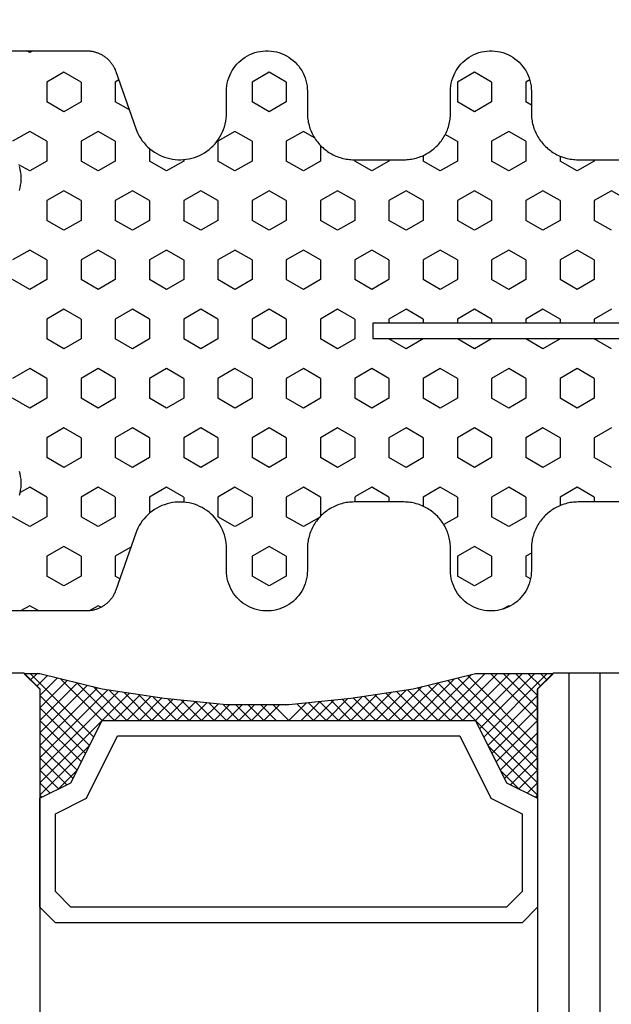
# Model space of a CAD drawing. Extents: x 4615668 to 9294084, y 5325188 to 10688993.
# Tile 249 of 256: x 4639513.9 to 4639515.8, y 5327418.29 to 5327421.46. Entities that reach past the tile are written whole.
import ezdxf

# ---------------------------------------------------------------- set-up
doc = ezdxf.new("R2010")
doc.units = 0
doc.header["$MEASUREMENT"] = 0
doc.layers.add('A_wymiary', color=152, linetype='Continuous', lineweight=5)
doc.layers.add('K-OPISY', color=252, linetype='Continuous', lineweight=15)
for name, color, linetype in [('CrossSectionsGlass', 7, 'Continuous'), ('CrossSectionsProfils', 7, 'Continuous'), ('DIM', 7, 'Continuous')]:
    doc.layers.add(name, color=color, linetype=linetype)
doc.styles.add('Arial Narrow 20', font='arial.ttf', dxfattribs={"height": 20})
doc.styles.add('Simplex', font='simplex.shx')
doc.dimstyles.new('1do100 ok', dxfattribs={"dimscale": 0.5, "dimtxt": 12, "dimasz": 25, "dimexe": 20, "dimexo": 0, "dimgap": 5, "dimtad": 1, "dimdec": 0, "dimzin": 9, "dimtxsty": 'Arial Narrow 20', "dimblk": 'ARCHTICK', "dimcen": 3, "dimdle": 20, "dimclrd": 256, "dimclre": 256, "dimclrt": 256, "dimadec": 0, "dimazin": 2, "dimtfac": 1, "dimtdec": 0, "dimtix": 1, "dimtmove": 2, "dimatfit": 3, "dimldrblk": 'NONE', "dimfxl": 0, "dimtvp": 1, "dimtolj": 1, "dimtzin": 0, "dimlwd": 5, "dimlwe": 5, "dimarcsym": 0})
doc.dimstyles.new('1do50', dxfattribs={"dimscale": 5, "dimtxt": 2.5, "dimasz": 2.5, "dimexe": 2.5, "dimexo": 0.5, "dimgap": 1, "dimtad": 1, "dimdec": 1, "dimrnd": 0.5, "dimzin": 12, "dimdsep": 46, "dimtxsty": 'Simplex', "dimblk": 'OBLIQUE', "dimcen": 0.5, "dimdle": 2.5, "dimclrd": 256, "dimclre": 256, "dimclrt": 256, "dimadec": 1, "dimazin": 3, "dimtfac": 1, "dimtdec": 1, "dimtix": 1, "dimtmove": 0, "dimatfit": 3, "dimfxl": 0, "dimtolj": 1, "dimtzin": 0, "dimarcsym": 0})

# ---------------------------------------------------------------- blocks, each defined once
blk = doc.blocks.new('Hatch84418', base_point=(6053.053, 1361.842))
at = {"layer": 'CrossSectionsProfils'}
for p, q in [((6441.645, 1341.369), (6441.962, 1341.919)), ((6442.915, 1341.369), (6442.713, 1341.719)), ((6445.455, 1341.369), (6445.772, 1341.918)), ((6446.725, 1341.369), (6446.408, 1341.919)), ((6449.265, 1341.369), (6449.583, 1341.918)), ((6450.535, 1341.369), (6450.217, 1341.919)), ((6453.075, 1341.369), (6453.253, 1341.677)), ((6454.345, 1341.369), (6454.028, 1341.919)), ((6456.885, 1341.369), (6457.053, 1341.66)), ((6439.105, 1341.369), (6439.053, 1341.459)), ((6439.053, 1341.279), (6439.105, 1341.369)), ((6441.962, 1340.819), (6441.645, 1341.369)), ((6442.597, 1340.819), (6442.915, 1341.369)), ((6445.773, 1340.819), (6445.455, 1341.369)), ((6446.407, 1340.819), (6446.725, 1341.369)), ((6449.583, 1340.819), (6449.265, 1341.369)), ((6450.217, 1340.819), (6450.535, 1341.369)), ((6453.393, 1340.819), (6453.075, 1341.369)), ((6454.027, 1340.819), (6454.345, 1341.369)), ((6457.053, 1341.077), (6456.885, 1341.369)), ((6439.74, 1340.269), (6440.057, 1340.819)), ((6440.057, 1340.819), (6440.692, 1340.819)), ((6441.01, 1340.269), (6440.693, 1340.819)), ((6441.962, 1340.819), (6442.597, 1340.819)), ((6443.55, 1340.269), (6443.867, 1340.819)), ((6443.867, 1340.819), (6444.502, 1340.819)), ((6444.82, 1340.269), (6444.502, 1340.819)), ((6445.772, 1340.819), (6446.407, 1340.819)), ((6447.36, 1340.269), (6447.677, 1340.819)), ((6447.677, 1340.819), (6448.312, 1340.819)), ((6448.63, 1340.269), (6448.312, 1340.819)), ((6449.583, 1340.819), (6450.217, 1340.819)), ((6451.17, 1340.269), (6451.487, 1340.819)), ((6451.487, 1340.819), (6452.123, 1340.819)), ((6452.44, 1340.269), (6452.123, 1340.819)), ((6453.393, 1340.819), (6454.027, 1340.819)), ((6454.98, 1340.269), (6455.297, 1340.819)), ((6455.297, 1340.819), (6455.932, 1340.819)), ((6456.25, 1340.269), (6455.933, 1340.819)), ((6440.058, 1339.719), (6439.74, 1340.269)), ((6440.692, 1339.719), (6441.01, 1340.269)), ((6443.868, 1339.719), (6443.55, 1340.269)), ((6444.502, 1339.719), (6444.82, 1340.269)), ((6447.678, 1339.719), (6447.36, 1340.269)), ((6448.312, 1339.719), (6448.63, 1340.269)), ((6451.487, 1339.719), (6451.17, 1340.269)), ((6452.123, 1339.719), (6452.44, 1340.269)), ((6455.297, 1339.719), (6454.98, 1340.269)), ((6455.933, 1339.719), (6456.25, 1340.269)), ((6440.057, 1339.719), (6440.692, 1339.719)), ((6441.645, 1339.169), (6441.962, 1339.719)), ((6441.962, 1339.719), (6442.597, 1339.719)), ((6442.915, 1339.169), (6442.598, 1339.719)), ((6443.867, 1339.719), (6444.502, 1339.719)), ((6445.455, 1339.169), (6445.772, 1339.719)), ((6445.772, 1339.719), (6446.407, 1339.719)), ((6446.725, 1339.169), (6446.408, 1339.719)), ((6447.677, 1339.719), (6448.312, 1339.719)), ((6449.265, 1339.169), (6449.583, 1339.719)), ((6449.583, 1339.719), (6450.217, 1339.719)), ((6450.535, 1339.169), (6450.218, 1339.719)), ((6451.487, 1339.719), (6452.123, 1339.719)), ((6453.075, 1339.169), (6453.393, 1339.719)), ((6453.393, 1339.719), (6454.027, 1339.719)), ((6454.345, 1339.169), (6454.027, 1339.719)), ((6455.297, 1339.719), (6455.932, 1339.719)), ((6456.885, 1339.169), (6457.049, 1339.453)), ((6441.962, 1338.619), (6441.645, 1339.169)), ((6442.597, 1338.619), (6442.915, 1339.169)), ((6445.772, 1338.619), (6445.455, 1339.169)), ((6446.407, 1338.619), (6446.725, 1339.169)), ((6449.583, 1338.619), (6449.265, 1339.169)), ((6450.217, 1338.619), (6450.535, 1339.169)), ((6453.392, 1338.619), (6453.075, 1339.169)), ((6454.027, 1338.619), (6454.345, 1339.169)), ((6456.938, 1339.077), (6456.885, 1339.169)), ((6439.991, 1338.504), (6440.057, 1338.619)), ((6440.057, 1338.619), (6440.692, 1338.619)), ((6440.954, 1338.166), (6440.692, 1338.619)), ((6441.962, 1338.619), (6442.597, 1338.619)), ((6443.55, 1338.069), (6443.867, 1338.619)), ((6443.867, 1338.619), (6444.502, 1338.619)), ((6444.82, 1338.069), (6444.503, 1338.619)), ((6445.772, 1338.619), (6446.407, 1338.619)), ((6447.36, 1338.069), (6447.677, 1338.619)), ((6447.677, 1338.619), (6448.312, 1338.619)), ((6448.63, 1338.069), (6448.312, 1338.619)), ((6449.583, 1338.619), (6450.217, 1338.619)), ((6451.17, 1338.069), (6451.488, 1338.619)), ((6451.487, 1338.619), (6452.123, 1338.619)), ((6452.44, 1338.069), (6452.123, 1338.619)), ((6453.393, 1338.619), (6454.027, 1338.619)), ((6455.006, 1338.115), (6455.297, 1338.619)), ((6455.297, 1338.619), (6455.932, 1338.619)), ((6456.019, 1338.47), (6455.933, 1338.619)), ((6443.868, 1337.519), (6443.55, 1338.069)), ((6444.502, 1337.519), (6444.82, 1338.069)), ((6447.678, 1337.519), (6447.36, 1338.069)), ((6448.312, 1337.519), (6448.63, 1338.069)), ((6451.488, 1337.519), (6451.17, 1338.069)), ((6452.123, 1337.519), (6452.44, 1338.069)), ((6442.19, 1337.519), (6442.597, 1337.519)), ((6442.915, 1336.969), (6442.598, 1337.519)), ((6443.867, 1337.519), (6444.502, 1337.519)), ((6445.455, 1336.969), (6445.772, 1337.519)), ((6445.772, 1337.519), (6446.407, 1337.519)), ((6446.725, 1336.969), (6446.408, 1337.519)), ((6447.677, 1337.519), (6448.312, 1337.519)), ((6449.265, 1336.969), (6449.583, 1337.519)), ((6449.583, 1337.519), (6450.217, 1337.519)), ((6450.535, 1336.969), (6450.217, 1337.519)), ((6451.487, 1337.519), (6452.123, 1337.519)), ((6453.075, 1336.969), (6453.393, 1337.519)), ((6453.393, 1337.519), (6453.917, 1337.519)), ((6442.598, 1336.419), (6442.915, 1336.969)), ((6445.773, 1336.42), (6445.455, 1336.969)), ((6446.407, 1336.419), (6446.725, 1336.969)), ((6449.583, 1336.42), (6449.265, 1336.969)), ((6450.218, 1336.419), (6450.535, 1336.969)), ((6453.393, 1336.419), (6453.075, 1336.969)), ((6442.547, 1336.419), (6442.597, 1336.419)), ((6443.55, 1335.87), (6443.867, 1336.419)), ((6443.867, 1336.419), (6444.502, 1336.419)), ((6444.82, 1335.87), (6444.502, 1336.42)), ((6445.772, 1336.419), (6446.407, 1336.419)), ((6447.36, 1335.869), (6447.677, 1336.419)), ((6447.677, 1336.419), (6448.312, 1336.419)), ((6448.63, 1335.87), (6448.312, 1336.419)), ((6449.583, 1336.419), (6450.217, 1336.419)), ((6451.17, 1335.869), (6451.487, 1336.419)), ((6451.487, 1336.419), (6452.123, 1336.419)), ((6452.44, 1335.87), (6452.123, 1336.419)), ((6453.393, 1336.419), (6453.559, 1336.419)), ((6443.868, 1335.32), (6443.55, 1335.87)), ((6444.502, 1335.32), (6444.82, 1335.87)), ((6447.678, 1335.32), (6447.36, 1335.87)), ((6448.312, 1335.319), (6448.63, 1335.869)), ((6451.487, 1335.32), (6451.17, 1335.87)), ((6452.123, 1335.319), (6452.44, 1335.869)), ((6441.645, 1334.77), (6441.962, 1335.319)), ((6441.962, 1335.319), (6442.597, 1335.319)), ((6442.915, 1334.77), (6442.598, 1335.32)), ((6443.867, 1335.319), (6444.502, 1335.319)), ((6445.455, 1334.769), (6445.772, 1335.319)), ((6445.772, 1335.319), (6446.407, 1335.319)), ((6446.725, 1334.77), (6446.408, 1335.32)), ((6447.677, 1335.319), (6448.312, 1335.319)), ((6449.265, 1334.77), (6449.583, 1335.319)), ((6449.583, 1335.319), (6450.217, 1335.319)), ((6450.535, 1334.77), (6450.218, 1335.32)), ((6451.487, 1335.319), (6452.123, 1335.319)), ((6453.075, 1334.77), (6453.393, 1335.32)), ((6453.393, 1335.319), (6454.027, 1335.319)), ((6454.345, 1334.77), (6454.027, 1335.32)), ((6441.962, 1334.22), (6441.645, 1334.77)), ((6442.597, 1334.22), (6442.915, 1334.77)), ((6445.772, 1334.22), (6445.455, 1334.77)), ((6446.407, 1334.219), (6446.725, 1334.769)), ((6449.583, 1334.22), (6449.265, 1334.77)), ((6450.217, 1334.219), (6450.535, 1334.769)), ((6453.393, 1334.22), (6453.075, 1334.77)), ((6454.027, 1334.219), (6454.345, 1334.769)), ((6439.74, 1333.67), (6440.057, 1334.22)), ((6440.057, 1334.22), (6440.692, 1334.22)), ((6441.01, 1333.67), (6440.692, 1334.22)), ((6441.962, 1334.22), (6442.597, 1334.22)), ((6443.55, 1333.67), (6443.867, 1334.22)), ((6443.867, 1334.22), (6444.502, 1334.22)), ((6444.82, 1333.67), (6444.502, 1334.22)), ((6445.772, 1334.22), (6446.407, 1334.22)), ((6447.36, 1333.67), (6447.678, 1334.22)), ((6447.677, 1334.22), (6448.312, 1334.22)), ((6448.63, 1333.67), (6448.312, 1334.22)), ((6449.583, 1334.22), (6450.217, 1334.22)), ((6451.17, 1333.67), (6451.487, 1334.22)), ((6451.487, 1334.22), (6452.123, 1334.22)), ((6452.44, 1333.67), (6452.123, 1334.22)), ((6453.393, 1334.22), (6454.027, 1334.22)), ((6454.98, 1333.67), (6455.297, 1334.219)), ((6455.297, 1334.22), (6455.932, 1334.22)), ((6456.25, 1333.67), (6455.933, 1334.22)), ((6440.058, 1333.12), (6439.74, 1333.67)), ((6440.692, 1333.12), (6441.01, 1333.67)), ((6443.868, 1333.12), (6443.55, 1333.67)), ((6444.502, 1333.12), (6444.82, 1333.67)), ((6447.678, 1333.12), (6447.36, 1333.67)), ((6448.312, 1333.12), (6448.63, 1333.67)), ((6451.488, 1333.12), (6451.17, 1333.67)), ((6452.123, 1333.12), (6452.44, 1333.67)), ((6455.297, 1333.12), (6454.98, 1333.67)), ((6455.933, 1333.12), (6456.25, 1333.67)), ((6440.057, 1333.12), (6440.692, 1333.12)), ((6441.645, 1332.57), (6441.962, 1333.12)), ((6441.962, 1333.12), (6442.597, 1333.12)), ((6442.915, 1332.57), (6442.598, 1333.12)), ((6443.867, 1333.12), (6444.502, 1333.12)), ((6445.455, 1332.57), (6445.772, 1333.12)), ((6445.772, 1333.12), (6446.407, 1333.12)), ((6446.725, 1332.57), (6446.408, 1333.12)), ((6447.677, 1333.12), (6448.312, 1333.12)), ((6449.265, 1332.57), (6449.583, 1333.12)), ((6449.583, 1333.12), (6450.217, 1333.12)), ((6450.535, 1332.57), (6450.218, 1333.12)), ((6451.487, 1333.12), (6452.123, 1333.12)), ((6453.075, 1332.57), (6453.393, 1333.12)), ((6453.393, 1333.12), (6454.027, 1333.12)), ((6454.345, 1332.57), (6454.028, 1333.12)), ((6455.297, 1333.12), (6455.932, 1333.12)), ((6441.853, 1332.21), (6441.645, 1332.57)), ((6442.597, 1332.02), (6442.915, 1332.57)), ((6445.772, 1332.02), (6445.455, 1332.57)), ((6446.408, 1332.02), (6446.725, 1332.57)), ((6449.583, 1332.02), (6449.265, 1332.57)), ((6450.217, 1332.02), (6450.535, 1332.57)), ((6453.393, 1332.02), (6453.075, 1332.57)), ((6454.046, 1332.053), (6454.345, 1332.57)), ((6442.095, 1332.02), (6442.597, 1332.02)), ((6443.55, 1331.47), (6443.867, 1332.02)), ((6443.867, 1332.02), (6444.502, 1332.02)), ((6444.82, 1331.47), (6444.502, 1332.02)), ((6445.772, 1332.02), (6446.407, 1332.02)), ((6447.36, 1331.47), (6447.678, 1332.02)), ((6447.677, 1332.02), (6448.312, 1332.02)), ((6448.63, 1331.47), (6448.312, 1332.02)), ((6449.583, 1332.02), (6450.217, 1332.02)), ((6451.17, 1331.47), (6451.487, 1332.02)), ((6451.487, 1332.02), (6452.123, 1332.02)), ((6452.44, 1331.47), (6452.123, 1332.02)), ((6453.393, 1332.02), (6454.011, 1332.02)), ((6443.868, 1330.92), (6443.55, 1331.47)), ((6444.502, 1330.92), (6444.82, 1331.47)), ((6447.678, 1330.92), (6447.36, 1331.47)), ((6448.312, 1330.92), (6448.63, 1331.47)), ((6451.488, 1330.92), (6451.17, 1331.47)), ((6452.123, 1330.92), (6452.44, 1331.47)), ((6442.553, 1330.92), (6442.597, 1330.92)), ((6442.916, 1330.37), (6442.598, 1330.92)), ((6443.867, 1330.92), (6444.502, 1330.92)), ((6445.455, 1330.37), (6445.772, 1330.92)), ((6445.772, 1330.92), (6446.407, 1330.92)), ((6446.725, 1330.37), (6446.408, 1330.92)), ((6447.677, 1330.92), (6448.312, 1330.92)), ((6449.265, 1330.37), (6449.583, 1330.92)), ((6449.583, 1330.92), (6450.217, 1330.92)), ((6450.535, 1330.37), (6450.217, 1330.92)), ((6451.487, 1330.92), (6452.123, 1330.92)), ((6453.075, 1330.37), (6453.392, 1330.92)), ((6453.393, 1330.92), (6453.553, 1330.92)), ((6442.597, 1329.82), (6442.915, 1330.37)), ((6445.772, 1329.82), (6445.455, 1330.37)), ((6446.408, 1329.82), (6446.725, 1330.37)), ((6449.583, 1329.82), (6449.265, 1330.37)), ((6450.217, 1329.82), (6450.535, 1330.37)), ((6453.393, 1329.82), (6453.075, 1330.37)), ((6442.553, 1329.82), (6442.597, 1329.82)), ((6443.55, 1329.27), (6443.867, 1329.82)), ((6443.867, 1329.82), (6444.502, 1329.82)), ((6444.82, 1329.271), (6444.502, 1329.82)), ((6445.772, 1329.82), (6446.407, 1329.82)), ((6447.36, 1329.27), (6447.677, 1329.82)), ((6447.677, 1329.82), (6447.803, 1329.82)), ((6448.303, 1329.82), (6448.312, 1329.82)), ((6448.63, 1329.271), (6448.312, 1329.82)), ((6449.583, 1329.82), (6450.217, 1329.82)), ((6451.17, 1329.27), (6451.487, 1329.82)), ((6451.487, 1329.82), (6452.123, 1329.82)), ((6452.44, 1329.27), (6452.123, 1329.82)), ((6453.393, 1329.82), (6453.553, 1329.82)), ((6443.868, 1328.721), (6443.55, 1329.271)), ((6444.502, 1328.72), (6444.82, 1329.27)), ((6447.678, 1328.72), (6447.36, 1329.27)), ((6448.312, 1328.72), (6448.63, 1329.27)), ((6451.487, 1328.72), (6451.17, 1329.27)), ((6452.122, 1328.72), (6452.44, 1329.27)), ((6442.418, 1328.72), (6442.597, 1328.72)), ((6442.916, 1328.171), (6442.598, 1328.721)), ((6443.867, 1328.72), (6444.502, 1328.72)), ((6445.455, 1328.171), (6445.772, 1328.72)), ((6445.772, 1328.72), (6446.407, 1328.72)), ((6446.725, 1328.171), (6446.408, 1328.72)), ((6447.677, 1328.72), (6447.803, 1328.72)), ((6448.303, 1328.72), (6448.312, 1328.72)), ((6449.265, 1328.17), (6449.583, 1328.72)), ((6449.583, 1328.72), (6450.217, 1328.72)), ((6450.535, 1328.171), (6450.218, 1328.721)), ((6451.487, 1328.72), (6452.123, 1328.72)), ((6453.075, 1328.17), (6453.393, 1328.72)), ((6453.393, 1328.72), (6453.688, 1328.72)), ((6441.963, 1327.621), (6441.739, 1328.009)), ((6442.597, 1327.62), (6442.915, 1328.17)), ((6445.772, 1327.621), (6445.455, 1328.171)), ((6446.407, 1327.62), (6446.725, 1328.17)), ((6449.583, 1327.621), (6449.265, 1328.171)), ((6450.217, 1327.62), (6450.535, 1328.17)), ((6453.393, 1327.62), (6453.075, 1328.17)), ((6454.027, 1327.621), (6454.28, 1328.058)), ((6439.74, 1327.071), (6440.057, 1327.621)), ((6440.057, 1327.62), (6440.692, 1327.62)), ((6441.01, 1327.071), (6440.692, 1327.621)), ((6441.962, 1327.62), (6442.597, 1327.62)), ((6443.55, 1327.071), (6443.868, 1327.62)), ((6443.867, 1327.62), (6444.502, 1327.62)), ((6444.82, 1327.071), (6444.503, 1327.621)), ((6445.772, 1327.62), (6446.407, 1327.62)), ((6447.36, 1327.071), (6447.677, 1327.62)), ((6447.677, 1327.62), (6447.803, 1327.62)), ((6448.303, 1327.62), (6448.312, 1327.62)), ((6448.63, 1327.071), (6448.312, 1327.621)), ((6449.583, 1327.62), (6450.217, 1327.62)), ((6451.17, 1327.071), (6451.487, 1327.62)), ((6451.487, 1327.62), (6452.123, 1327.62)), ((6452.44, 1327.071), (6452.123, 1327.621)), ((6453.393, 1327.62), (6454.027, 1327.62)), ((6454.98, 1327.07), (6455.297, 1327.62)), ((6455.297, 1327.62), (6455.932, 1327.62)), ((6456.25, 1327.071), (6455.933, 1327.621)), ((6440.058, 1326.521), (6439.74, 1327.071)), ((6440.692, 1326.521), (6441.01, 1327.071)), ((6443.868, 1326.521), (6443.55, 1327.071)), ((6444.502, 1326.521), (6444.82, 1327.071)), ((6447.678, 1326.521), (6447.36, 1327.071)), ((6448.312, 1326.521), (6448.63, 1327.071)), ((6451.488, 1326.521), (6451.17, 1327.071)), ((6452.123, 1326.521), (6452.44, 1327.071)), ((6455.297, 1326.521), (6454.98, 1327.071)), ((6455.932, 1326.521), (6456.25, 1327.071)), ((6440.057, 1326.521), (6440.692, 1326.521)), ((6441.645, 1325.971), (6441.962, 1326.521)), ((6441.962, 1326.521), (6442.597, 1326.521)), ((6442.915, 1325.971), (6442.598, 1326.521)), ((6443.867, 1326.521), (6444.502, 1326.521)), ((6445.455, 1325.971), (6445.772, 1326.521)), ((6445.772, 1326.521), (6446.407, 1326.521)), ((6446.725, 1325.971), (6446.408, 1326.521)), ((6447.677, 1326.521), (6447.803, 1326.521)), ((6448.303, 1326.521), (6448.312, 1326.521)), ((6449.265, 1325.971), (6449.583, 1326.521)), ((6449.583, 1326.521), (6450.217, 1326.521)), ((6450.535, 1325.971), (6450.217, 1326.521)), ((6451.487, 1326.521), (6452.123, 1326.521)), ((6453.075, 1325.971), (6453.393, 1326.521)), ((6453.393, 1326.521), (6454.027, 1326.521)), ((6454.345, 1325.971), (6454.027, 1326.521)), ((6455.297, 1326.521), (6455.932, 1326.521)), ((6456.885, 1325.971), (6456.997, 1326.165)), ((6441.962, 1325.421), (6441.645, 1325.971)), ((6442.598, 1325.421), (6442.915, 1325.971)), ((6445.773, 1325.421), (6445.455, 1325.971)), ((6446.407, 1325.421), (6446.725, 1325.971)), ((6449.583, 1325.421), (6449.265, 1325.971)), ((6450.217, 1325.421), (6450.535, 1325.971)), ((6453.393, 1325.421), (6453.075, 1325.971)), ((6454.027, 1325.421), (6454.345, 1325.971)), ((6456.904, 1325.938), (6456.885, 1325.971)), ((6439.985, 1325.296), (6440.057, 1325.421)), ((6440.057, 1325.421), (6440.692, 1325.421)), ((6440.796, 1325.242), (6440.692, 1325.421)), ((6441.962, 1325.421), (6442.597, 1325.421)), ((6443.55, 1324.871), (6443.867, 1325.421)), ((6443.867, 1325.421), (6444.502, 1325.421)), ((6444.82, 1324.871), (6444.503, 1325.421)), ((6445.772, 1325.421), (6446.407, 1325.421)), ((6447.36, 1324.871), (6447.677, 1325.421)), ((6447.677, 1325.421), (6447.803, 1325.421)), ((6448.303, 1325.421), (6448.312, 1325.421)), ((6448.63, 1324.871), (6448.312, 1325.421)), ((6449.583, 1325.421), (6450.217, 1325.421)), ((6451.17, 1324.871), (6451.487, 1325.421)), ((6451.487, 1325.421), (6452.123, 1325.421)), ((6452.44, 1324.871), (6452.123, 1325.421)), ((6453.393, 1325.421), (6454.027, 1325.421)), ((6455.194, 1325.242), (6455.297, 1325.421)), ((6455.297, 1325.421), (6455.932, 1325.421)), ((6456.02, 1325.27), (6455.933, 1325.421)), ((6443.868, 1324.321), (6443.55, 1324.871)), ((6444.502, 1324.321), (6444.82, 1324.871)), ((6447.678, 1324.321), (6447.36, 1324.871)), ((6448.312, 1324.321), (6448.63, 1324.871)), ((6451.487, 1324.321), (6451.17, 1324.871)), ((6452.123, 1324.321), (6452.44, 1324.871)), ((6442.436, 1324.321), (6442.597, 1324.321)), ((6442.915, 1323.771), (6442.598, 1324.321)), ((6443.867, 1324.321), (6444.502, 1324.321)), ((6445.455, 1323.771), (6445.772, 1324.321)), ((6445.772, 1324.321), (6446.407, 1324.321)), ((6446.725, 1323.771), (6446.408, 1324.321)), ((6447.677, 1324.321), (6447.803, 1324.321)), ((6448.303, 1324.321), (6448.312, 1324.321)), ((6449.265, 1323.771), (6449.583, 1324.321)), ((6449.583, 1324.321), (6450.217, 1324.321)), ((6450.535, 1323.771), (6450.218, 1324.321)), ((6451.487, 1324.321), (6452.123, 1324.321)), ((6453.075, 1323.771), (6453.393, 1324.321)), ((6453.393, 1324.321), (6453.671, 1324.321)), ((6442.597, 1323.221), (6442.915, 1323.771)), ((6445.773, 1323.221), (6445.455, 1323.771)), ((6446.407, 1323.221), (6446.725, 1323.771)), ((6449.583, 1323.221), (6449.265, 1323.771)), ((6450.217, 1323.221), (6450.535, 1323.771)), ((6453.393, 1323.221), (6453.075, 1323.771)), ((6442.553, 1323.221), (6442.597, 1323.221)), ((6443.55, 1322.671), (6443.867, 1323.221)), ((6443.867, 1323.221), (6444.502, 1323.221)), ((6444.82, 1322.671), (6444.502, 1323.221)), ((6445.772, 1323.221), (6446.407, 1323.221)), ((6447.36, 1322.671), (6447.677, 1323.221)), ((6447.677, 1323.221), (6447.803, 1323.221)), ((6448.303, 1323.221), (6448.312, 1323.221)), ((6448.63, 1322.671), (6448.312, 1323.221)), ((6449.583, 1323.221), (6450.217, 1323.221)), ((6451.17, 1322.671), (6451.487, 1323.221)), ((6451.487, 1323.221), (6452.123, 1323.221)), ((6452.44, 1322.671), (6452.123, 1323.221)), ((6453.393, 1323.221), (6453.553, 1323.221)), ((6443.868, 1322.121), (6443.55, 1322.671))]:
    blk.add_line(p, q, dxfattribs=at)
blk = doc.blocks.new('121040', base_point=(6448.053, 1341.842))
at = {"layer": 'CrossSectionsProfils', "flags": 128}
for points in [[(6447.803, 1307.311), (6447.803, 1330.34), (6448.303, 1330.34), (6448.303, 1307.311)], [(6453.553, 1322.142), (6453.553, 1323.742), (6453.554, 1323.792), (6453.557, 1323.842), (6453.561, 1323.892), (6453.567, 1323.942), (6453.574, 1323.991), (6453.583, 1324.041), (6453.594, 1324.09), (6453.607, 1324.138), (6453.621, 1324.186), (6453.636, 1324.234), (6453.654, 1324.281), (6453.672, 1324.327), (6453.693, 1324.373), (6453.715, 1324.418), (6453.738, 1324.463), (6453.763, 1324.506), (6453.789, 1324.549), (6453.817, 1324.591), (6453.846, 1324.632), (6453.876, 1324.671), (6453.908, 1324.71), (6453.941, 1324.748), (6453.975, 1324.785), (6454.011, 1324.82), (6454.047, 1324.854), (6454.085, 1324.887), (6454.124, 1324.919), (6454.164, 1324.949), (6454.205, 1324.979), (6454.246, 1325.006), (6454.289, 1325.032), (6454.333, 1325.057), (6454.377, 1325.081), (6454.422, 1325.102), (6454.468, 1325.123), (6454.514, 1325.142), (6454.562, 1325.159), (6454.609, 1325.174), (6454.657, 1325.188), (6454.706, 1325.201), (6454.755, 1325.212), (6454.804, 1325.221), (6454.854, 1325.228), (6454.903, 1325.234), (6454.953, 1325.238), (6455.003, 1325.241), (6455.053, 1325.242), (6455.053, 1325.242), (6455.753, 1325.242), (6455.84, 1325.245), (6455.927, 1325.253), (6456.012, 1325.268), (6456.097, 1325.288), (6456.18, 1325.314), (6456.261, 1325.345), (6456.34, 1325.382), (6456.416, 1325.423), (6456.489, 1325.47), (6456.559, 1325.522), (6456.625, 1325.578), (6456.688, 1325.638), (6456.746, 1325.703), (6456.8, 1325.771), (6456.849, 1325.842), (6456.894, 1325.917), (6456.933, 1325.995), (6456.967, 1326.075), (6456.995, 1326.157), (6457.018, 1326.24), (6457.035, 1326.326), (6457.047, 1326.412), (6457.053, 1326.498), (6457.053, 1326.585), (6457.047, 1326.672), (6457.035, 1326.758), (6457.018, 1326.843), (6456.995, 1326.927), (6456.967, 1327.009), (6456.933, 1327.089), (6456.894, 1327.167), (6456.849, 1327.241), (6456.8, 1327.313), (6456.746, 1327.381), (6456.688, 1327.446), (6456.625, 1327.506), (6456.559, 1327.562), (6456.489, 1327.614), (6456.416, 1327.66), (6456.34, 1327.702), (6456.261, 1327.739), (6456.18, 1327.77), (6456.097, 1327.796), (6456.012, 1327.816), (6455.927, 1327.83), (6455.84, 1327.839), (6455.753, 1327.842), (6455.753, 1327.842), (6455.053, 1327.842), (6455.003, 1327.843), (6454.953, 1327.845), (6454.903, 1327.849), (6454.854, 1327.855), (6454.804, 1327.863), (6454.755, 1327.872), (6454.706, 1327.883), (6454.657, 1327.895), (6454.609, 1327.909), (6454.562, 1327.925), (6454.514, 1327.942), (6454.468, 1327.961), (6454.422, 1327.981), (6454.377, 1328.003), (6454.333, 1328.026), (6454.289, 1328.051), (6454.246, 1328.078), (6454.205, 1328.105), (6454.164, 1328.134), (6454.124, 1328.165), (6454.085, 1328.196), (6454.047, 1328.229), (6454.011, 1328.264), (6453.975, 1328.299), (6453.941, 1328.336), (6453.908, 1328.373), (6453.876, 1328.412), (6453.846, 1328.452), (6453.817, 1328.493), (6453.789, 1328.535), (6453.763, 1328.577), (6453.738, 1328.621), (6453.715, 1328.665), (6453.693, 1328.71), (6453.672, 1328.756), (6453.654, 1328.803), (6453.636, 1328.85), (6453.621, 1328.897), (6453.607, 1328.946), (6453.594, 1328.994), (6453.583, 1329.043), (6453.574, 1329.092), (6453.567, 1329.142), (6453.561, 1329.192), (6453.557, 1329.242), (6453.554, 1329.292), (6453.553, 1329.342), (6453.553, 1329.342), (6453.553, 1330.942), (6453.554, 1330.992), (6453.557, 1331.042), (6453.561, 1331.092), (6453.567, 1331.142), (6453.574, 1331.191), (6453.583, 1331.241), (6453.594, 1331.29), (6453.607, 1331.338), (6453.621, 1331.386), (6453.636, 1331.434), (6453.654, 1331.481), (6453.672, 1331.527), (6453.693, 1331.573), (6453.715, 1331.618), (6453.738, 1331.663), (6453.763, 1331.706), (6453.789, 1331.749), (6453.817, 1331.791), (6453.846, 1331.832), (6453.876, 1331.871), (6453.908, 1331.91), (6453.941, 1331.948), (6453.975, 1331.985), (6454.011, 1332.02), (6454.047, 1332.054), (6454.085, 1332.087), (6454.124, 1332.119), (6454.164, 1332.149), (6454.205, 1332.178), (6454.246, 1332.206), (6454.289, 1332.232), (6454.333, 1332.257), (6454.377, 1332.281), (6454.422, 1332.302), (6454.468, 1332.323), (6454.514, 1332.342), (6454.562, 1332.359), (6454.609, 1332.375), (6454.657, 1332.389), (6454.706, 1332.401), (6454.755, 1332.412), (6454.804, 1332.421), (6454.854, 1332.428), (6454.903, 1332.434), (6454.953, 1332.438), (6455.003, 1332.441), (6455.053, 1332.442), (6455.053, 1332.442), (6455.753, 1332.442), (6455.84, 1332.445), (6455.927, 1332.453), (6456.012, 1332.468), (6456.097, 1332.488), (6456.18, 1332.514), (6456.261, 1332.545), (6456.34, 1332.582), (6456.416, 1332.623), (6456.489, 1332.67), (6456.559, 1332.722), (6456.625, 1332.778), (6456.688, 1332.838), (6456.746, 1332.902), (6456.8, 1332.971), (6456.849, 1333.042), (6456.894, 1333.117), (6456.933, 1333.195), (6456.967, 1333.275), (6456.995, 1333.357), (6457.018, 1333.44), (6457.035, 1333.526), (6457.047, 1333.612), (6457.053, 1333.698), (6457.053, 1333.785), (6457.047, 1333.872), (6457.035, 1333.958), (6457.018, 1334.043), (6456.995, 1334.127), (6456.967, 1334.209), (6456.933, 1334.289), (6456.894, 1334.367), (6456.849, 1334.441), (6456.8, 1334.513), (6456.746, 1334.581), (6456.688, 1334.646), (6456.625, 1334.706), (6456.559, 1334.762), (6456.489, 1334.814), (6456.416, 1334.86), (6456.34, 1334.902), (6456.261, 1334.939), (6456.18, 1334.97), (6456.097, 1334.996), (6456.012, 1335.016), (6455.927, 1335.03), (6455.84, 1335.039), (6455.753, 1335.042), (6455.753, 1335.042), (6455.053, 1335.042), (6454.964, 1335.044), (6454.875, 1335.052), (6454.786, 1335.066), (6454.699, 1335.084), (6454.612, 1335.108), (6454.528, 1335.137), (6454.445, 1335.171), (6454.364, 1335.209), (6454.286, 1335.253), (6454.21, 1335.301), (6454.138, 1335.353), (6454.069, 1335.41), (6454.003, 1335.471), (6453.941, 1335.535), (6453.883, 1335.604), (6453.829, 1335.675), (6453.78, 1335.75), (6453.735, 1335.827), (6453.694, 1335.907), (6453.659, 1335.989), (6453.628, 1336.073), (6453.603, 1336.159), (6453.583, 1336.246), (6453.568, 1336.334), (6453.558, 1336.423), (6453.554, 1336.513), (6453.555, 1336.602), (6453.561, 1336.691), (6453.572, 1336.78), (6453.589, 1336.868), (6453.611, 1336.955), (6453.639, 1337.04), (6453.671, 1337.123), (6453.708, 1337.205), (6453.75, 1337.284), (6453.796, 1337.36), (6453.848, 1337.434), (6453.903, 1337.504), (6453.962, 1337.571), (6454.025, 1337.634), (6454.092, 1337.694), (6454.163, 1337.749), (6454.236, 1337.8), (6454.313, 1337.846), (6454.392, 1337.888), (6454.474, 1337.925), (6454.557, 1337.957), (6454.557, 1337.957), (6456.384, 1338.598), (6456.409, 1338.607), (6456.434, 1338.617), (6456.458, 1338.627), (6456.481, 1338.638), (6456.505, 1338.65), (6456.528, 1338.662), (6456.551, 1338.675), (6456.574, 1338.688), (6456.596, 1338.702), (6456.618, 1338.716), (6456.639, 1338.731), (6456.66, 1338.747), (6456.681, 1338.763), (6456.701, 1338.78), (6456.721, 1338.797), (6456.74, 1338.815), (6456.759, 1338.833), (6456.777, 1338.852), (6456.795, 1338.871), (6456.812, 1338.891), (6456.83, 1338.911), (6456.846, 1338.932), (6456.861, 1338.953), (6456.877, 1338.974), (6456.891, 1338.996), (6456.905, 1339.018), (6456.919, 1339.041), (6456.932, 1339.064), (6456.944, 1339.087), (6456.956, 1339.11), (6456.967, 1339.134), (6456.977, 1339.158), (6456.987, 1339.183), (6456.996, 1339.207), (6457.004, 1339.232), (6457.012, 1339.257), (6457.019, 1339.282), (6457.026, 1339.308), (6457.031, 1339.333), (6457.037, 1339.359), (6457.041, 1339.385), (6457.045, 1339.411), (6457.048, 1339.437), (6457.05, 1339.463), (6457.052, 1339.489), (6457.053, 1339.516), (6457.053, 1339.542), (6457.053, 1339.542), (6457.053, 1346.342)], [(6453.338, 1341.7), (6453.255, 1341.677), (6453.169, 1341.66), (6453.083, 1341.648), (6452.997, 1341.643), (6452.91, 1341.643), (6452.823, 1341.648), (6452.737, 1341.66), (6452.652, 1341.677), (6452.568, 1341.7)], [(6443.539, 1341.7), (6443.455, 1341.677), (6443.37, 1341.66), (6443.284, 1341.648), (6443.197, 1341.643), (6443.11, 1341.643), (6443.023, 1341.648), (6442.937, 1341.66), (6442.852, 1341.677), (6442.768, 1341.7)], [(6439.053, 1346.342), (6439.053, 1339.542), (6439.054, 1339.516), (6439.055, 1339.489), (6439.057, 1339.463), (6439.059, 1339.437), (6439.062, 1339.411), (6439.066, 1339.385), (6439.07, 1339.359), (6439.075, 1339.333), (6439.081, 1339.308), (6439.088, 1339.282), (6439.095, 1339.257), (6439.103, 1339.232), (6439.111, 1339.207), (6439.12, 1339.183), (6439.13, 1339.158), (6439.14, 1339.134), (6439.151, 1339.11), (6439.163, 1339.087), (6439.175, 1339.064), (6439.188, 1339.041), (6439.202, 1339.018), (6439.215, 1338.996), (6439.23, 1338.974), (6439.245, 1338.953), (6439.261, 1338.932), (6439.277, 1338.911), (6439.294, 1338.891), (6439.312, 1338.871), (6439.329, 1338.852), (6439.348, 1338.833), (6439.367, 1338.815), (6439.386, 1338.797), (6439.406, 1338.78), (6439.426, 1338.763), (6439.446, 1338.747), (6439.467, 1338.731), (6439.489, 1338.716), (6439.511, 1338.702), (6439.533, 1338.688), (6439.556, 1338.675), (6439.579, 1338.662), (6439.602, 1338.65), (6439.625, 1338.638), (6439.649, 1338.627), (6439.673, 1338.617), (6439.698, 1338.607), (6439.723, 1338.598), (6439.723, 1338.598), (6441.55, 1337.957), (6441.633, 1337.925), (6441.715, 1337.888), (6441.794, 1337.846), (6441.871, 1337.8), (6441.944, 1337.749), (6442.014, 1337.694), (6442.082, 1337.634), (6442.145, 1337.571), (6442.204, 1337.504), (6442.259, 1337.434), (6442.311, 1337.36), (6442.357, 1337.284), (6442.399, 1337.205), (6442.436, 1337.123), (6442.468, 1337.04), (6442.496, 1336.955), (6442.518, 1336.868), (6442.534, 1336.78), (6442.546, 1336.691), (6442.552, 1336.602), (6442.553, 1336.513), (6442.549, 1336.423), (6442.539, 1336.334), (6442.524, 1336.246), (6442.504, 1336.159), (6442.479, 1336.073), (6442.448, 1335.989), (6442.413, 1335.907), (6442.372, 1335.827), (6442.327, 1335.75), (6442.278, 1335.675), (6442.224, 1335.604), (6442.166, 1335.535), (6442.104, 1335.471), (6442.038, 1335.41), (6441.969, 1335.353), (6441.896, 1335.301), (6441.821, 1335.253), (6441.743, 1335.209), (6441.662, 1335.171), (6441.579, 1335.137), (6441.494, 1335.108), (6441.408, 1335.084), (6441.32, 1335.066), (6441.232, 1335.052), (6441.143, 1335.044), (6441.053, 1335.042), (6441.053, 1335.042), (6440.354, 1335.042), (6440.267, 1335.039), (6440.18, 1335.03), (6440.095, 1335.016), (6440.01, 1334.996), (6439.927, 1334.97), (6439.846, 1334.939), (6439.767, 1334.902), (6439.691, 1334.86), (6439.618, 1334.814), (6439.548, 1334.762), (6439.481, 1334.706), (6439.419, 1334.646), (6439.361, 1334.581), (6439.307, 1334.513), (6439.258, 1334.441), (6439.213, 1334.367), (6439.174, 1334.289), (6439.14, 1334.209), (6439.112, 1334.127), (6439.089, 1334.043), (6439.072, 1333.958), (6439.06, 1333.872), (6439.054, 1333.785), (6439.054, 1333.698), (6439.06, 1333.612), (6439.072, 1333.526), (6439.089, 1333.44), (6439.112, 1333.357), (6439.14, 1333.275), (6439.174, 1333.195), (6439.213, 1333.117), (6439.258, 1333.042), (6439.307, 1332.971), (6439.361, 1332.902), (6439.419, 1332.838), (6439.481, 1332.778), (6439.548, 1332.722), (6439.618, 1332.67), (6439.691, 1332.623), (6439.767, 1332.582), (6439.846, 1332.545), (6439.927, 1332.514), (6440.01, 1332.488), (6440.095, 1332.468), (6440.18, 1332.453), (6440.267, 1332.445), (6440.354, 1332.442), (6440.354, 1332.442), (6441.053, 1332.442), (6441.104, 1332.441), (6441.154, 1332.438), (6441.204, 1332.434), (6441.253, 1332.428), (6441.303, 1332.421), (6441.352, 1332.412), (6441.401, 1332.401), (6441.45, 1332.389), (6441.498, 1332.375), (6441.545, 1332.359), (6441.593, 1332.342), (6441.639, 1332.323), (6441.685, 1332.302), (6441.73, 1332.281), (6441.774, 1332.257), (6441.818, 1332.232), (6441.86, 1332.206), (6441.902, 1332.178), (6441.943, 1332.149), (6441.983, 1332.119), (6442.022, 1332.087), (6442.06, 1332.054), (6442.096, 1332.02), (6442.132, 1331.985), (6442.166, 1331.948), (6442.199, 1331.91), (6442.23, 1331.871), (6442.261, 1331.832), (6442.29, 1331.791), (6442.318, 1331.749), (6442.344, 1331.706), (6442.369, 1331.663), (6442.392, 1331.618), (6442.414, 1331.573), (6442.435, 1331.527), (6442.453, 1331.481), (6442.47, 1331.434), (6442.486, 1331.386), (6442.5, 1331.338), (6442.513, 1331.29), (6442.523, 1331.241), (6442.533, 1331.191), (6442.54, 1331.142), (6442.546, 1331.092), (6442.55, 1331.042), (6442.553, 1330.992), (6442.553, 1330.942), (6442.553, 1330.942), (6442.553, 1329.342), (6442.553, 1329.292), (6442.55, 1329.242), (6442.546, 1329.192), (6442.54, 1329.142), (6442.533, 1329.092), (6442.523, 1329.043), (6442.513, 1328.994), (6442.5, 1328.946), (6442.486, 1328.897), (6442.47, 1328.85), (6442.453, 1328.803), (6442.435, 1328.756), (6442.414, 1328.71), (6442.392, 1328.665), (6442.369, 1328.621), (6442.344, 1328.577), (6442.318, 1328.535), (6442.29, 1328.493), (6442.261, 1328.452), (6442.23, 1328.412), (6442.199, 1328.373), (6442.166, 1328.336), (6442.132, 1328.299), (6442.096, 1328.264), (6442.06, 1328.229), (6442.022, 1328.196), (6441.983, 1328.165), (6441.943, 1328.134), (6441.902, 1328.105), (6441.86, 1328.078), (6441.818, 1328.051), (6441.774, 1328.026), (6441.73, 1328.003), (6441.685, 1327.981), (6441.639, 1327.961), (6441.593, 1327.942), (6441.545, 1327.925), (6441.498, 1327.909), (6441.45, 1327.895), (6441.401, 1327.883), (6441.352, 1327.872), (6441.303, 1327.863), (6441.253, 1327.855), (6441.204, 1327.849), (6441.154, 1327.845), (6441.104, 1327.843), (6441.053, 1327.842), (6441.053, 1327.842), (6440.354, 1327.842), (6440.267, 1327.839), (6440.18, 1327.83), (6440.095, 1327.816), (6440.01, 1327.796), (6439.927, 1327.77), (6439.846, 1327.739), (6439.767, 1327.702), (6439.691, 1327.66), (6439.618, 1327.614), (6439.548, 1327.562), (6439.481, 1327.506), (6439.419, 1327.446), (6439.361, 1327.381), (6439.307, 1327.313), (6439.258, 1327.241), (6439.213, 1327.167), (6439.174, 1327.089), (6439.14, 1327.009), (6439.112, 1326.927), (6439.089, 1326.843), (6439.072, 1326.758), (6439.06, 1326.672), (6439.054, 1326.585), (6439.054, 1326.498), (6439.06, 1326.412), (6439.072, 1326.326), (6439.089, 1326.24), (6439.112, 1326.157), (6439.14, 1326.075), (6439.174, 1325.995), (6439.213, 1325.917), (6439.258, 1325.842), (6439.307, 1325.771), (6439.361, 1325.703), (6439.419, 1325.638), (6439.481, 1325.578), (6439.548, 1325.522), (6439.618, 1325.47), (6439.691, 1325.423), (6439.767, 1325.382), (6439.846, 1325.345), (6439.927, 1325.314), (6440.01, 1325.288), (6440.095, 1325.268), (6440.18, 1325.253), (6440.267, 1325.245), (6440.354, 1325.242), (6440.354, 1325.242), (6441.053, 1325.242), (6441.104, 1325.241), (6441.154, 1325.238), (6441.204, 1325.234), (6441.253, 1325.228), (6441.303, 1325.221), (6441.352, 1325.212), (6441.401, 1325.201), (6441.45, 1325.188), (6441.498, 1325.174), (6441.545, 1325.159), (6441.593, 1325.142), (6441.639, 1325.123), (6441.685, 1325.102), (6441.73, 1325.081), (6441.774, 1325.057), (6441.818, 1325.032), (6441.86, 1325.006), (6441.902, 1324.979), (6441.943, 1324.949), (6441.983, 1324.919), (6442.022, 1324.887), (6442.06, 1324.854), (6442.096, 1324.82), (6442.132, 1324.785), (6442.166, 1324.748), (6442.199, 1324.71), (6442.23, 1324.671), (6442.261, 1324.632), (6442.29, 1324.591), (6442.318, 1324.549), (6442.344, 1324.506), (6442.369, 1324.463), (6442.392, 1324.418), (6442.414, 1324.373), (6442.435, 1324.327), (6442.453, 1324.281), (6442.47, 1324.234), (6442.486, 1324.186), (6442.5, 1324.138), (6442.513, 1324.09), (6442.523, 1324.041), (6442.533, 1323.991), (6442.54, 1323.942), (6442.546, 1323.892), (6442.55, 1323.842), (6442.553, 1323.792), (6442.553, 1323.742), (6442.553, 1323.742), (6442.553, 1322.142)]]:
    blk.add_lwpolyline(points, dxfattribs=at)
at = {"layer": 'CrossSectionsProfils'}
blk.add_blockref('Hatch84418', (6053.053, 1361.842), dxfattribs=at)
blk = doc.blocks.new('G$CF6DD062E')
at = {"layer": 'CrossSectionsGlass'}
for p, q in [((867.454, 3329.317), (859.654, 3329.317)), ((867.954, 3328.817), (867.454, 3329.317)), ((867.874, 3329.317), (867.654, 3329.097)), ((867.654, 3329.297), (869.687, 3327.264)), ((868.194, 3329.237), (867.854, 3328.897)), ((868.621, 3329.13), (869.954, 3327.797)), ((881.394, 3329.157), (883.954, 3326.597)), ((881.714, 3329.237), (883.954, 3326.997)), ((883.454, 3329.297), (881.954, 3327.797)), ((883.854, 3329.297), (882.087, 3327.53)), ((884.254, 3329.297), (882.221, 3327.264)), ((882.454, 3329.297), (883.954, 3327.797)), ((882.854, 3329.297), (883.954, 3328.197)), ((883.254, 3329.297), (883.954, 3328.597)), ((883.654, 3329.297), (884.054, 3328.897)), ((883.954, 3328.817), (884.454, 3329.317)), ((884.054, 3329.297), (884.254, 3329.097)), ((887.454, 3329.317), (884.454, 3329.317)), ((884.954, 3329.317), (884.954, 671.317)), ((885.954, 3329.317), (885.954, 671.317)), ((867.954, 3328.817), (867.954, 671.817)), ((880.754, 3328.997), (883.954, 3325.797)), ((883.954, 3328.817), (883.954, 671.817)), ((875.054, 3328.297), (875.554, 3327.797)), ((875.854, 3328.297), (875.863, 3328.288)), ((876.954, 3328.397), (876.354, 3327.797)), ((883.954, 3328.197), (882.487, 3326.73)), ((883.954, 3327.797), (882.621, 3326.464)), ((883.954, 3326.997), (882.887, 3325.93)), ((883.954, 3326.597), (883.087, 3325.73)), ((883.954, 3325.797), (883.621, 3325.464))]:
    blk.add_line(p, q, dxfattribs=at)
at = {"layer": 'CrossSectionsGlass', "flags": 128}
for points in [[(867.954, 3325.297), (868.954, 3325.797), (869.954, 3327.797), (881.954, 3327.797), (882.954, 3325.797), (883.954, 3325.297), (883.954, 3328.797), (884.454, 3329.297), (881.954, 3329.297), (879.954, 3328.797), (877.954, 3328.497), (875.954, 3328.297), (873.954, 3328.297), (871.954, 3328.497), (869.954, 3328.797), (867.954, 3329.297), (867.454, 3329.297), (867.954, 3328.797), (867.954, 3325.297)], [(868.514, 3329.157), (867.954, 3328.597), (869.554, 3326.997), (867.954, 3325.397), (868.021, 3325.33)], [(868.834, 3329.077), (867.954, 3328.197), (869.421, 3326.73)], [(881.287, 3329.13), (879.954, 3327.797), (879.084, 3328.666)], [(881.821, 3329.264), (880.354, 3327.797), (879.432, 3328.719)], [(882.254, 3329.297), (880.754, 3327.797), (879.78, 3328.771)], [(882.654, 3329.297), (881.154, 3327.797), (880.114, 3328.837)], [(883.054, 3329.297), (881.554, 3327.797), (880.434, 3328.917)], [(883.954, 3327.397), (882.754, 3326.197), (883.354, 3325.597), (883.954, 3326.197), (881.074, 3329.077)], [(869.154, 3328.997), (867.954, 3327.797), (869.287, 3326.464)], [(869.474, 3328.917), (867.954, 3327.397), (869.154, 3326.197), (868.554, 3325.597), (867.954, 3326.197), (870.476, 3328.719)], [(869.794, 3328.837), (867.954, 3326.997), (869.021, 3325.93)], [(870.128, 3328.771), (867.954, 3326.597), (868.821, 3325.73)], [(871.171, 3328.614), (870.354, 3327.797), (869.154, 3328.997)], [(871.519, 3328.562), (870.754, 3327.797), (869.687, 3328.864)], [(871.867, 3328.51), (871.154, 3327.797), (870.189, 3328.762)], [(879.719, 3328.762), (878.754, 3327.797), (878.041, 3328.51)], [(880.221, 3328.864), (879.154, 3327.797), (878.389, 3328.562)], [(880.754, 3328.997), (879.554, 3327.797), (878.737, 3328.614)], [(870.824, 3328.666), (867.954, 3325.797), (868.287, 3325.464)], [(872.227, 3328.47), (871.554, 3327.797), (870.66, 3328.691)], [(872.59, 3328.433), (871.954, 3327.797), (871.13, 3328.62)], [(872.954, 3328.397), (872.354, 3327.797), (871.601, 3328.55)], [(873.318, 3328.36), (872.754, 3327.797), (872.065, 3328.486)], [(873.681, 3328.324), (873.154, 3327.797), (872.51, 3328.441)], [(877.398, 3328.441), (876.754, 3327.797), (876.227, 3328.324)], [(877.843, 3328.486), (877.154, 3327.797), (876.59, 3328.36)], [(878.307, 3328.55), (877.554, 3327.797), (876.954, 3328.397)], [(878.778, 3328.62), (877.954, 3327.797), (877.318, 3328.433)], [(879.248, 3328.691), (878.354, 3327.797), (877.681, 3328.47)], [(883.954, 3328.597), (882.354, 3326.997), (883.954, 3325.397), (883.887, 3325.33)], [(874.054, 3328.297), (873.554, 3327.797), (872.954, 3328.397)], [(874.454, 3328.297), (873.954, 3327.797), (873.398, 3328.352)], [(874.854, 3328.297), (874.354, 3327.797), (873.843, 3328.308)], [(875.254, 3328.297), (874.754, 3327.797), (874.254, 3328.297)], [(875.654, 3328.297), (875.154, 3327.797), (874.654, 3328.297)], [(876.51, 3328.352), (875.954, 3327.797), (875.454, 3328.297)], [(883.954, 3321.797), (883.454, 3321.297), (868.454, 3321.297), (867.954, 3321.797), (867.954, 3325.297), (868.954, 3325.797), (869.954, 3327.797), (881.954, 3327.797), (882.954, 3325.797), (883.954, 3325.297), (883.954, 3321.797)], [(883.454, 3322.297), (882.954, 3321.797), (868.954, 3321.797), (868.454, 3322.297), (868.454, 3324.797), (869.454, 3325.297), (870.454, 3327.297), (881.454, 3327.297), (882.454, 3325.297), (883.454, 3324.797), (883.454, 3322.297)]]:
    blk.add_lwpolyline(points, dxfattribs=at)
at = {"layer": 'CrossSectionsProfils', "yscale": -1, "rotation": 270}
blk.add_blockref('121040', (867.154, 3340.317), dxfattribs=at)
blk = doc.blocks.new('_Oblique')
at = {"color": 0, "linetype": 'ByBlock', "lineweight": -2}
blk.add_line((-0.5, -0.5), (0.5, 0.5), dxfattribs=at)
blk = doc.blocks.new('_ArchTick')
at = {"color": 0, "linetype": 'ByBlock', "const_width": 0.15}
blk.add_lwpolyline([(-0.5, -0.5), (0.5, 0.5)], dxfattribs=at)
blk = doc.blocks.new('*D5685')
at = {"layer": 'Defpoints', "color": 0}
for p in [(4639513.7829, 5327784.9675), (4639627.6994, 5327784.9675), (4639498.7835, 5327149.9675)]:
    blk.add_point(p, dxfattribs=at)
at = {"layer": 'DIM', "lineweight": 5, "ltscale": 40}
for p, q in [((4639627.6994, 5327139.9675), (4639627.6994, 5327794.9675)), ((4639513.7829, 5327784.9675), (4639637.6994, 5327784.9675)), ((4639498.7835, 5327149.9675), (4639637.6994, 5327149.9675))]:
    blk.add_line(p, q, dxfattribs=at)
at = {"layer": 'DIM', "linetype": 'ByBlock', "lineweight": 5, "xscale": 12.5, "yscale": 12.5, "zscale": 12.5}
for p, rotation in [((4639627.6994, 5327784.9675), 90), ((4639627.6994, 5327149.9675), 270)]:
    blk.add_blockref('_ArchTick', p, dxfattribs=dict(at, rotation=rotation))
at = {"layer": 'DIM', "lineweight": 0, "ltscale": 40, "insert": (4639614.9812, 5327467.4675), "char_height": 20, "attachment_point": 5, "rotation": 90, "style": 'Arial Narrow 20'}
blk.add_mtext('\\A1;635', dxfattribs=at)
blk = doc.blocks.new('_None')

msp = doc.modelspace()

# ---------------------------------------------------------------- block references
at = {"layer": 'A_wymiary', "ltscale": 40, "xscale": 0.1, "yscale": 0.1, "zscale": 0.1}
msp.add_blockref('G$CF6DD062E', (4639427.1679, 5327086.4248), dxfattribs=at)

# ---------------------------------------------------------------- dimensions: what is measured, and where the dimension line sits
at = {"layer": 'DIM', "color": 1, "lineweight": 0, "ltscale": 40}
dim = msp.add_linear_dim(base=(4639627.6994, 5327784.9675), p1=(4639498.7835, 5327149.9675), p2=(4639513.7829, 5327784.9675), angle=90, dimstyle='1do100 ok', override={"dimfxl": 1, "dimfxlon": 0}, dxfattribs=at)
dim.commit()
dim.dimension.update_dxf_attribs({"geometry": '*D5685', "text_midpoint": (4639614.9812, 5327467.4675)})

# ---------------------------------------------------------------- leaders
at = {"layer": 'K-OPISY', "annotation_type": 0, "has_hookline": 1, "hookline_direction": 0, "text_width": 126}
msp.add_leader([(4639493.7903, 5327453.5809), (4639517.2128, 5327409.1547), (4639529.7128, 5327409.1547)], dimstyle='1do50', override={"dimgap": 1, "dimtad": 1}, dxfattribs=at)

doc.saveas('drawing.dxf')
